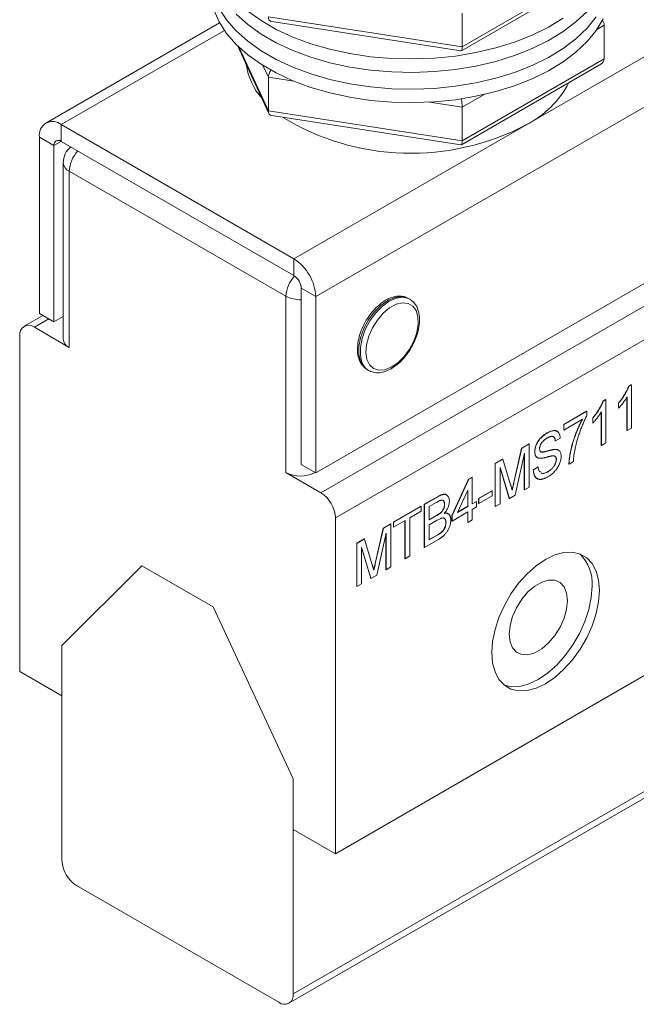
# Model space of a CAD drawing. Header units: millimetres. Extents: x 2171 to 2591, y 1134 to 1431.
# Tile 8 of 11: x 2489 to 2519, y 1227 to 1275. Entities that reach past the tile are written whole.
import ezdxf

# ---------------------------------------------------------------- set-up
doc = ezdxf.new("R2010")
doc.units = ezdxf.units.MM
doc.layers.add('main', color=5, linetype='Continuous', lineweight=50)

msp = doc.modelspace()

# ---------------------------------------------------------------- linework, layer by layer
at = {"layer": 'main', "lineweight": 20}
for p, q in [((2502.358, 1263.659), (2540.896, 1285.906)), ((2503.419, 1261.822), (2541.956, 1284.069)), ((2510.497, 1273.782), (2517.276, 1277.696)), ((2510.54, 1273.976), (2517.44, 1277.959)), ((2510.54, 1273.976), (2510.54, 1275.609)), ((2498.744, 1275.143), (2490.295, 1270.265)), ((2501.116, 1275.434), (2510.54, 1273.976)), ((2501.283, 1275.201), (2510.479, 1273.778)), ((2503.419, 1253.248), (2541.956, 1275.496)), ((2517.406, 1275.165), (2517.356, 1275.272)), ((2491.045, 1270.191), (2498.979, 1274.771)), ((2517.44, 1275.019), (2517.079, 1274.811)), ((2517.44, 1273.386), (2517.44, 1275.019)), ((2542.204, 1274.536), (2503.666, 1252.289)), ((2499.61, 1274.033), (2501.141, 1270.735)), ((2499.671, 1273.974), (2501.116, 1270.861)), ((2542.911, 1273.311), (2504.374, 1251.064)), ((2510.54, 1269.403), (2517.44, 1273.386)), ((2501.116, 1272.494), (2500.849, 1273.069)), ((2510.497, 1269.209), (2517.276, 1273.123)), ((2501.116, 1270.861), (2501.116, 1272.494)), ((2502.355, 1272.303), (2501.116, 1272.494)), ((2510.54, 1271.037), (2508.948, 1271.283)), ((2511.609, 1271.653), (2510.54, 1271.037)), ((2501.116, 1270.861), (2510.54, 1269.403)), ((2510.54, 1269.403), (2510.54, 1271.037)), ((2501.283, 1270.628), (2510.479, 1269.206)), ((2491.045, 1270.191), (2491.045, 1269.374)), ((2491.045, 1270.191), (2502.358, 1263.659)), ((2490.691, 1269.17), (2489.984, 1269.578)), ((2489.984, 1261.004), (2489.984, 1269.578)), ((2490.691, 1269.17), (2491.045, 1269.374)), ((2491.045, 1269.374), (2502.358, 1262.843)), ((2490.691, 1260.596), (2490.691, 1269.17)), ((2491.141, 1268.333), (2491.141, 1259.759)), ((2501.969, 1261.842), (2491.433, 1267.925)), ((2491.433, 1267.925), (2491.433, 1259.351)), ((2502.358, 1262.843), (2502.358, 1263.659)), ((2503.419, 1261.822), (2502.712, 1262.23)), ((2502.712, 1262.23), (2502.712, 1253.657)), ((2501.969, 1253.269), (2501.969, 1261.842)), ((2503.419, 1261.822), (2503.419, 1253.248)), ((2507.99, 1261.696), (2507.919, 1261.737)), ((2507.99, 1261.696), (2508.038, 1261.666)), ((2490.151, 1260.908), (2489.236, 1260.38)), ((2490.444, 1260.739), (2489.736, 1260.331)), ((2490.691, 1260.596), (2489.984, 1261.004)), ((2490.691, 1260.596), (2491.141, 1260.856)), ((2491.433, 1259.351), (2489.736, 1260.331)), ((2489.029, 1259.922), (2489.029, 1243.592)), ((2505.919, 1258.273), (2505.99, 1258.232)), ((2506.032, 1258.21), (2505.99, 1258.232)), ((2518.624, 1257.456), (2518.759, 1257.534)), ((2518.631, 1257.452), (2518.624, 1257.456)), ((2518.631, 1257.452), (2518.766, 1257.529)), ((2518.766, 1257.529), (2518.759, 1257.534)), ((2518.766, 1257.529), (2518.766, 1255.432)), ((2542.911, 1256.981), (2504.374, 1234.733)), ((2518.549, 1255.315), (2518.549, 1256.935)), ((2518.557, 1255.311), (2518.557, 1256.946)), ((2517.376, 1256.735), (2517.511, 1256.813)), ((2517.383, 1256.731), (2517.376, 1256.735)), ((2517.383, 1256.731), (2517.518, 1256.809)), ((2517.518, 1256.809), (2517.511, 1256.813)), ((2517.518, 1256.809), (2517.518, 1254.712)), ((2518.13, 1256.398), (2518.13, 1256.646)), ((2518.137, 1256.642), (2518.13, 1256.646)), ((2518.137, 1256.394), (2518.137, 1256.642)), ((2515.471, 1255.609), (2516.589, 1256.254)), ((2515.479, 1255.605), (2516.596, 1256.25)), ((2516.596, 1256.25), (2516.589, 1256.254)), ((2516.596, 1256.25), (2516.596, 1256.032)), ((2517.301, 1254.595), (2517.301, 1256.215)), ((2517.309, 1254.591), (2517.309, 1256.225)), ((2518.137, 1256.394), (2518.13, 1256.398)), ((2515.471, 1255.34), (2515.471, 1255.609)), ((2515.479, 1255.605), (2515.471, 1255.609)), ((2516.387, 1255.86), (2515.479, 1255.336)), ((2515.479, 1255.336), (2515.479, 1255.605)), ((2516.882, 1255.678), (2516.882, 1255.926)), ((2516.889, 1255.922), (2516.882, 1255.926)), ((2516.889, 1255.674), (2516.882, 1255.678)), ((2516.889, 1255.674), (2516.889, 1255.922)), ((2514.664, 1255.188), (2514.657, 1255.192)), ((2515.479, 1255.336), (2515.471, 1255.34)), ((2518.557, 1255.311), (2518.549, 1255.315)), ((2518.766, 1255.432), (2518.557, 1255.311)), ((2513.426, 1254.455), (2513.79, 1254.665)), ((2513.433, 1254.451), (2513.797, 1254.661)), ((2513.797, 1254.661), (2513.79, 1254.665)), ((2513.797, 1254.661), (2513.797, 1252.564)), ((2515.069, 1254.804), (2515.062, 1254.808)), ((2515.302, 1254.938), (2515.069, 1254.804)), ((2517.309, 1254.591), (2517.301, 1254.595)), ((2517.518, 1254.712), (2517.309, 1254.591)), ((2513.048, 1252.79), (2513.426, 1254.455)), ((2513.055, 1252.786), (2513.433, 1254.451)), ((2513.565, 1254.204), (2513.109, 1252.166)), ((2513.433, 1254.451), (2513.426, 1254.455)), ((2513.558, 1252.434), (2513.558, 1254.172)), ((2513.565, 1252.43), (2513.565, 1254.204)), ((2514.068, 1254.27), (2514.061, 1254.274)), ((2515.053, 1254.391), (2515.046, 1254.395)), ((2503.419, 1253.248), (2502.712, 1253.657)), ((2512.137, 1253.711), (2512.505, 1253.923)), ((2512.137, 1251.614), (2512.137, 1253.711)), ((2512.144, 1253.707), (2512.137, 1253.711)), ((2512.144, 1253.707), (2512.512, 1253.919)), ((2512.144, 1251.61), (2512.144, 1253.707)), ((2512.512, 1253.919), (2512.505, 1253.923)), ((2512.512, 1253.919), (2512.894, 1252.668)), ((2513.991, 1253.41), (2514.223, 1253.544)), ((2514.231, 1253.54), (2514.223, 1253.544)), ((2515.115, 1253.906), (2515.108, 1253.91)), ((2515.735, 1253.682), (2515.728, 1253.686)), ((2515.944, 1253.803), (2515.735, 1253.682)), ((2503.666, 1252.289), (2501.969, 1253.269)), ((2503.384, 1253.269), (2503.384, 1253.269)), ((2503.384, 1253.269), (2503.384, 1253.269)), ((2512.83, 1252.006), (2512.377, 1253.519)), ((2512.377, 1253.519), (2512.377, 1251.744)), ((2512.823, 1252.01), (2512.377, 1253.499)), ((2513.998, 1253.406), (2513.991, 1253.41)), ((2513.998, 1253.406), (2514.231, 1253.54)), ((2514.711, 1253.307), (2514.704, 1253.311)), ((2510.037, 1251.181), (2510.852, 1252.942)), ((2510.044, 1251.177), (2510.859, 1252.938)), ((2510.852, 1252.942), (2511.015, 1253.036)), ((2510.859, 1252.938), (2510.852, 1252.942)), ((2510.859, 1252.938), (2511.022, 1253.032)), ((2511.022, 1253.032), (2511.015, 1253.036)), ((2511.022, 1253.032), (2511.022, 1251.742)), ((2513.055, 1252.786), (2513.048, 1252.79)), ((2510.813, 1252.418), (2510.309, 1251.33)), ((2510.806, 1251.625), (2510.806, 1252.403)), ((2510.813, 1251.621), (2510.813, 1252.418)), ((2511.332, 1252.009), (2511.984, 1252.385)), ((2511.339, 1252.005), (2511.991, 1252.381)), ((2511.991, 1252.139), (2511.339, 1251.763)), ((2511.991, 1252.381), (2511.984, 1252.385)), ((2511.991, 1252.381), (2511.991, 1252.139)), ((2513.109, 1252.166), (2512.83, 1252.006)), ((2513.565, 1252.43), (2513.558, 1252.434)), ((2513.797, 1252.564), (2513.565, 1252.43)), ((2507.192, 1250.856), (2508.542, 1251.636)), ((2507.199, 1250.852), (2508.549, 1251.632)), ((2508.549, 1251.632), (2508.542, 1251.636)), ((2508.549, 1251.632), (2508.549, 1251.39)), ((2508.696, 1251.724), (2509.339, 1252.095)), ((2508.696, 1249.627), (2508.696, 1251.724)), ((2508.703, 1251.72), (2508.696, 1251.724)), ((2508.703, 1251.72), (2509.346, 1252.091)), ((2508.703, 1249.623), (2508.703, 1251.72)), ((2509.271, 1251.806), (2508.936, 1251.613)), ((2509.346, 1252.091), (2509.339, 1252.095)), ((2509.681, 1251.715), (2509.674, 1251.719)), ((2511.022, 1251.75), (2511.225, 1251.867)), ((2511.022, 1251.742), (2511.232, 1251.862)), ((2511.232, 1251.862), (2511.225, 1251.867)), ((2511.232, 1251.862), (2511.232, 1251.594)), ((2511.332, 1251.767), (2511.332, 1252.009)), ((2511.339, 1252.005), (2511.332, 1252.009)), ((2511.339, 1251.763), (2511.332, 1251.767)), ((2511.339, 1251.763), (2511.339, 1252.005)), ((2512.377, 1251.744), (2512.144, 1251.61)), ((2512.83, 1252.006), (2512.823, 1252.01)), ((2508.549, 1251.39), (2507.991, 1251.067)), ((2508.936, 1251.613), (2508.936, 1250.967)), ((2508.936, 1250.976), (2509.292, 1251.181)), ((2508.936, 1250.967), (2509.299, 1251.177)), ((2509.299, 1251.177), (2509.292, 1251.181)), ((2509.51, 1251.324), (2509.503, 1251.328)), ((2510.037, 1250.912), (2510.037, 1251.181)), ((2510.044, 1251.177), (2510.037, 1251.181)), ((2510.813, 1251.352), (2510.044, 1250.908)), ((2510.044, 1250.908), (2510.044, 1251.177)), ((2510.309, 1251.33), (2510.813, 1251.621)), ((2510.314, 1251.341), (2510.806, 1251.625)), ((2510.813, 1251.621), (2510.806, 1251.625)), ((2510.806, 1250.845), (2510.806, 1251.348)), ((2510.813, 1250.841), (2510.813, 1251.352)), ((2511.232, 1251.594), (2511.022, 1251.473)), ((2511.022, 1251.473), (2511.022, 1250.962)), ((2512.144, 1251.61), (2512.137, 1251.614)), ((2504.374, 1234.733), (2504.374, 1251.064)), ((2506.697, 1250.57), (2507.062, 1250.781)), ((2506.704, 1250.566), (2507.069, 1250.777)), ((2507.069, 1250.777), (2507.062, 1250.781)), ((2507.069, 1250.777), (2507.069, 1248.68)), ((2507.192, 1250.614), (2507.192, 1250.856)), ((2507.199, 1250.852), (2507.192, 1250.856)), ((2507.758, 1250.933), (2507.199, 1250.61)), ((2507.199, 1250.61), (2507.199, 1250.852)), ((2507.751, 1249.081), (2507.751, 1250.928)), ((2507.758, 1249.077), (2507.758, 1250.933)), ((2507.991, 1251.067), (2507.991, 1249.212)), ((2509.324, 1250.95), (2508.936, 1250.725)), ((2508.936, 1250.725), (2508.936, 1249.999)), ((2509.751, 1250.833), (2509.744, 1250.837)), ((2510.044, 1250.908), (2510.037, 1250.912)), ((2510.813, 1250.841), (2510.806, 1250.845)), ((2511.022, 1250.962), (2510.813, 1250.841)), ((2506.319, 1248.906), (2506.697, 1250.57)), ((2506.326, 1248.902), (2506.704, 1250.566)), ((2506.836, 1250.32), (2506.38, 1248.282)), ((2506.704, 1250.566), (2506.697, 1250.57)), ((2506.829, 1248.549), (2506.829, 1250.288)), ((2506.836, 1248.545), (2506.836, 1250.32)), ((2507.199, 1250.61), (2507.192, 1250.614)), ((2508.936, 1250.008), (2509.347, 1250.245)), ((2508.936, 1249.999), (2509.354, 1250.241)), ((2509.354, 1250.241), (2509.347, 1250.245)), ((2509.505, 1250.338), (2509.498, 1250.342)), ((2505.409, 1249.826), (2505.776, 1250.039)), ((2505.409, 1247.729), (2505.409, 1249.826)), ((2505.416, 1249.822), (2505.409, 1249.826)), ((2505.416, 1249.822), (2505.783, 1250.035)), ((2505.416, 1247.725), (2505.416, 1249.822)), ((2505.783, 1250.035), (2505.776, 1250.039)), ((2505.783, 1250.035), (2506.165, 1248.783)), ((2509.35, 1249.996), (2508.703, 1249.623)), ((2506.101, 1248.121), (2505.648, 1249.634)), ((2505.648, 1249.634), (2505.648, 1247.86)), ((2506.094, 1248.125), (2505.648, 1249.615)), ((2508.703, 1249.623), (2508.696, 1249.627)), ((2502.116, 1227.457), (2539.092, 1248.804)), ((2539.092, 1249.142), (2502.323, 1227.915)), ((2506.326, 1248.902), (2506.319, 1248.906)), ((2507.758, 1249.077), (2507.751, 1249.081)), ((2507.991, 1249.212), (2507.758, 1249.077)), ((2494.969, 1248.736), (2491.08, 1244.857)), ((2498.434, 1246.736), (2494.969, 1248.736)), ((2506.38, 1248.282), (2506.101, 1248.121)), ((2506.836, 1248.545), (2506.829, 1248.549)), ((2507.069, 1248.68), (2506.836, 1248.545)), ((2505.648, 1247.86), (2505.416, 1247.725)), ((2506.101, 1248.121), (2506.094, 1248.125)), ((2505.416, 1247.725), (2505.409, 1247.729)), ((2502.323, 1238.367), (2498.434, 1246.736)), ((2491.08, 1244.857), (2491.08, 1234.406)), ((2491.08, 1242.408), (2491.08, 1244.857)), ((2489.029, 1243.592), (2491.08, 1242.408)), ((2502.323, 1227.915), (2502.323, 1238.367)), ((2502.323, 1238.367), (2502.323, 1235.917)), ((2502.323, 1235.917), (2504.374, 1234.733)), ((2491.787, 1233.181), (2501.616, 1227.507))]:
    msp.add_line(p, q, dxfattribs=at)
at = {"layer": 'main', "lineweight": 20, "flags": 128}
for points in [[(2498.46, 1275.767), (2498.72, 1275.187), (2499.085, 1274.626), (2499.552, 1274.091), (2500.115, 1273.587), (2500.767, 1273.121), (2501.501, 1272.698), (2502.309, 1272.322), (2503.182, 1271.997), (2504.109, 1271.728), (2505.081, 1271.518), (2506.086, 1271.368), (2507.112, 1271.281), (2508.15, 1271.258), (2509.185, 1271.298), (2510.207, 1271.401), (2511.205, 1271.567), (2512.166, 1271.793), (2513.08, 1272.076), (2513.937, 1272.414), (2514.727, 1272.803), (2515.44, 1273.238), (2516.07, 1273.714), (2516.608, 1274.226), (2517.049, 1274.769), (2517.388, 1275.335)], [(2498.72, 1275.84), (2499.085, 1275.279), (2499.552, 1274.744), (2500.115, 1274.24), (2500.767, 1273.774), (2501.501, 1273.351), (2502.309, 1272.975), (2503.182, 1272.651), (2504.109, 1272.382), (2505.081, 1272.171), (2506.086, 1272.022), (2507.112, 1271.934), (2508.15, 1271.911), (2509.185, 1271.951), (2510.207, 1272.054), (2511.205, 1272.22), (2512.166, 1272.446), (2513.08, 1272.729), (2513.937, 1273.067), (2514.727, 1273.456), (2515.44, 1273.891), (2516.07, 1274.367), (2516.608, 1274.88), (2517.049, 1275.422)], [(2499.552, 1275.56), (2500.115, 1275.057), (2500.767, 1274.591), (2501.501, 1274.167), (2502.309, 1273.791), (2503.182, 1273.467), (2504.109, 1273.198), (2505.081, 1272.988), (2506.086, 1272.838), (2507.112, 1272.751), (2508.15, 1272.727), (2509.185, 1272.768), (2510.207, 1272.871), (2511.205, 1273.037), (2512.166, 1273.262), (2513.08, 1273.546), (2513.937, 1273.884), (2514.727, 1274.273), (2515.44, 1274.708), (2516.07, 1275.184), (2516.608, 1275.696)], [(2500.115, 1275.71), (2500.767, 1275.244), (2501.501, 1274.821), (2502.309, 1274.445), (2503.182, 1274.12), (2504.109, 1273.851), (2505.081, 1273.641), (2506.086, 1273.491), (2507.112, 1273.404), (2508.15, 1273.381), (2509.185, 1273.421), (2510.207, 1273.524), (2511.205, 1273.69), (2512.166, 1273.916), (2513.08, 1274.199), (2513.937, 1274.537), (2514.727, 1274.926), (2515.44, 1275.361)], [(2507.919, 1261.737), (2507.859, 1261.768), (2507.579, 1261.83), (2507.261, 1261.787), (2506.922, 1261.64), (2506.584, 1261.398), (2506.265, 1261.075), (2505.984, 1260.69), (2505.757, 1260.265), (2505.598, 1259.825), (2505.516, 1259.395), (2505.515, 1259.001), (2505.596, 1258.666), (2505.753, 1258.408), (2505.919, 1258.273)], [(2505.99, 1258.232), (2505.824, 1258.367), (2505.666, 1258.625), (2505.586, 1258.961), (2505.586, 1259.355), (2505.669, 1259.784), (2505.828, 1260.224), (2506.055, 1260.649), (2506.336, 1261.034), (2506.655, 1261.357), (2506.993, 1261.599), (2507.331, 1261.746), (2507.65, 1261.79), (2507.93, 1261.727), (2507.99, 1261.696)], [(2507.973, 1259.266), (2508.184, 1259.664), (2508.329, 1260.076), (2508.398, 1260.476), (2508.388, 1260.838), (2508.299, 1261.141), (2508.137, 1261.364), (2507.911, 1261.494), (2507.637, 1261.523), (2507.33, 1261.449), (2507.011, 1261.277), (2506.7, 1261.016), (2506.416, 1260.685), (2506.176, 1260.303), (2505.997, 1259.895), (2505.889, 1259.486), (2505.859, 1259.102), (2505.909, 1258.767), (2506.036, 1258.502), (2506.231, 1258.324), (2506.483, 1258.243), (2506.776, 1258.266), (2507.091, 1258.39), (2507.409, 1258.609), (2507.709, 1258.907), (2507.973, 1259.266)], [(2517.207, 1247.532), (2517.168, 1248.033), (2517.05, 1248.474), (2516.857, 1248.84), (2516.595, 1249.12), (2516.273, 1249.306), (2515.899, 1249.393), (2515.486, 1249.377), (2515.046, 1249.259), (2514.591, 1249.042), (2514.137, 1248.734), (2513.696, 1248.344), (2513.283, 1247.882), (2512.909, 1247.365), (2512.587, 1246.806), (2512.325, 1246.224), (2512.133, 1245.635), (2512.015, 1245.058), (2511.975, 1244.511), (2512.015, 1244.009), (2512.133, 1243.569), (2512.325, 1243.203), (2512.587, 1242.922), (2512.909, 1242.736), (2513.283, 1242.65), (2513.696, 1242.666), (2514.137, 1242.784), (2514.591, 1243), (2515.046, 1243.308), (2515.486, 1243.699), (2515.899, 1244.16), (2516.273, 1244.678), (2516.595, 1245.236), (2516.857, 1245.819), (2517.05, 1246.407), (2517.168, 1246.984), (2517.207, 1247.532)], [(2515.652, 1247.042), (2515.611, 1246.627), (2515.49, 1246.189), (2515.296, 1245.753), (2515.041, 1245.345), (2514.739, 1244.988), (2514.408, 1244.703), (2514.067, 1244.506), (2513.736, 1244.409), (2513.434, 1244.418), (2513.179, 1244.531), (2512.985, 1244.743), (2512.865, 1245.042), (2512.823, 1245.409), (2512.865, 1245.823), (2512.985, 1246.261), (2513.179, 1246.697), (2513.434, 1247.106), (2513.736, 1247.463), (2514.067, 1247.748), (2514.408, 1247.945), (2514.739, 1248.042), (2515.041, 1248.033), (2515.296, 1247.919), (2515.49, 1247.707), (2515.611, 1247.409), (2515.652, 1247.042)], [(2512.573, 1242.934), (2512.929, 1242.854), (2513.343, 1242.87), (2513.783, 1242.988), (2514.238, 1243.204), (2514.692, 1243.512), (2515.132, 1243.903), (2515.546, 1244.364), (2515.919, 1244.882), (2516.242, 1245.44), (2516.503, 1246.023), (2516.696, 1246.611), (2516.814, 1247.188), (2516.854, 1247.736)]]:
    msp.add_lwpolyline(points, dxfattribs=at)
at = {"layer": 'main', "lineweight": 20}
for centre, radius, start, end in [((2503.215, 1273.578), 3.211, 188.3302, 221.4667), ((2511.482, 1274.454), 4.793, 297.1827, 332.3346), ((2490.63, 1269.683), 0.655, 50.7966, 189.2141), ((2508.05, 1280.798), 12.005, 238.6245, 297.9223), ((2490.907, 1269.205), 0.218, 50.7968, 189.2142), ((2492.141, 1268.333), 1, 129.2891, 180), ((2492.978, 1267.852), 1.546, 136.8637, 177.3026), ((2491.641, 1268.383), 0.503, 185.6948, 245.6253), ((2501.116, 1261.717), 2.305, 2.6054, 57.3946), ((2503.514, 1261.77), 1.546, 136.9, 177.3028), ((2501.944, 1262.195), 0.768, 2.6055, 57.3945), ((2502.66, 1263.163), 1.49, 242.3943, 271.9999), ((2489.46, 1259.992), 0.437, 50.7969, 189.214), ((2491.641, 1259.809), 0.503, 185.6948, 245.6253), ((2502.676, 1254.633), 1.537, 242.6097, 297.3903), ((2502.838, 1250.994), 1.537, 2.6055, 57.3944), ((2514.872, 1247.886), 1.987, 355.6519, 45.8825), ((2492.615, 1234.475), 1.537, 182.6055, 237.3945), ((2501.892, 1227.845), 0.437, 230.7967, 9.2139)]:
    msp.add_arc(centre, radius, start, end, dxfattribs=at)
for centre, major_axis, ratio, start_param, end_param in [((2501.524, 1275.67), (0.326, 0.434), 0.565784, 2.496647, 3.435606), ((2516.882, 1275.106), (0.545, -0.172), 0.697943, 0.217274, 0.798139), ((2510.391, 1274.298), (-0.097, 0.519), 0.218403, 3.064853, 4.003812), ((2516.882, 1273.473), (0.545, -0.172), 0.697943, 5.71498, 6.500459), ((2501.524, 1272.73), (0.326, 0.434), 0.565784, 1.729913, 2.496647), ((2510.391, 1271.358), (-0.097, 0.519), 0.218403, 4.003812, 4.832294), ((2501.524, 1271.097), (0.326, 0.434), 0.565784, 2.496647, 3.435606), ((2510.391, 1269.725), (-0.097, 0.519), 0.218403, 3.064853, 4.003812)]:
    msp.add_ellipse(centre, major_axis=major_axis, ratio=ratio, start_param=start_param, end_param=end_param, dxfattribs=at)
for points, knots in [([(2507.917, 1261.726), (2507.896, 1261.742), (2507.8, 1261.814), (2507.581, 1261.855), (2507.283, 1261.843), (2506.967, 1261.738), (2506.647, 1261.551), (2506.336, 1261.285), (2506.052, 1260.956), (2505.81, 1260.581), (2505.62, 1260.179), (2505.494, 1259.768), (2505.436, 1259.366), (2505.454, 1258.991), (2505.549, 1258.675), (2505.706, 1258.42), (2505.857, 1258.32), (2505.932, 1258.271)], [0, 0, 0, 0, 0.018465, 0.084892, 0.151313, 0.220205, 0.291574, 0.363878, 0.436061, 0.508083, 0.580118, 0.652344, 0.724981, 0.79824, 0.87196, 0.93683, 1, 1, 1, 1]), ([(2508.001, 1259.241), (2508.041, 1259.308), (2508.157, 1259.502), (2508.308, 1259.844), (2508.427, 1260.254), (2508.474, 1260.654), (2508.447, 1261.025), (2508.341, 1261.331), (2508.201, 1261.548), (2508.082, 1261.622), (2508.04, 1261.649)], [0, 0, 0, 0, 0.075763, 0.21923, 0.363326, 0.508305, 0.654554, 0.801477, 0.930113, 1, 1, 1, 1]), ([(2506.042, 1258.208), (2506.124, 1258.176), (2506.293, 1258.11), (2506.588, 1258.122), (2506.9, 1258.212), (2507.221, 1258.39), (2507.534, 1258.647), (2507.799, 1258.939), (2507.941, 1259.152), (2508.001, 1259.241)], [0, 0, 0, 0, 0.133156, 0.275613, 0.422918, 0.575849, 0.731252, 0.8865, 1, 1, 1, 1]), ([(2518.13, 1256.646), (2518.159, 1256.68), (2518.215, 1256.747), (2518.295, 1256.852), (2518.37, 1256.959), (2518.437, 1257.066), (2518.498, 1257.172), (2518.55, 1257.273), (2518.592, 1257.366), (2518.614, 1257.427), (2518.624, 1257.456)], [0, 0, 0, 0, 0.142077, 0.280495, 0.415825, 0.54971, 0.677252, 0.794294, 0.90162, 1, 1, 1, 1]), ([(2518.137, 1256.642), (2518.166, 1256.676), (2518.223, 1256.743), (2518.302, 1256.848), (2518.377, 1256.955), (2518.445, 1257.062), (2518.505, 1257.168), (2518.557, 1257.268), (2518.6, 1257.362), (2518.621, 1257.423), (2518.631, 1257.452)], [0, 0, 0, 0, 0.142077, 0.280495, 0.415825, 0.54971, 0.677252, 0.794294, 0.90162, 1, 1, 1, 1]), ([(2518.557, 1256.946), (2518.543, 1256.923), (2518.515, 1256.876), (2518.468, 1256.805), (2518.416, 1256.73), (2518.358, 1256.654), (2518.3, 1256.58), (2518.243, 1256.511), (2518.19, 1256.449), (2518.154, 1256.412), (2518.137, 1256.394)], [0, 0, 0, 0, 0.11167, 0.232094, 0.362743, 0.502558, 0.641525, 0.771098, 0.890162, 1, 1, 1, 1]), ([(2516.882, 1255.926), (2516.911, 1255.96), (2516.967, 1256.027), (2517.047, 1256.131), (2517.122, 1256.238), (2517.189, 1256.346), (2517.25, 1256.452), (2517.302, 1256.552), (2517.344, 1256.646), (2517.366, 1256.706), (2517.376, 1256.735)], [0, 0, 0, 0, 0.142077, 0.280495, 0.415825, 0.54971, 0.677252, 0.794294, 0.90162, 1, 1, 1, 1]), ([(2516.889, 1255.922), (2516.918, 1255.956), (2516.975, 1256.022), (2517.054, 1256.127), (2517.129, 1256.234), (2517.197, 1256.342), (2517.257, 1256.448), (2517.309, 1256.548), (2517.352, 1256.642), (2517.373, 1256.702), (2517.383, 1256.731)], [0, 0, 0, 0, 0.142077, 0.280495, 0.415825, 0.54971, 0.677252, 0.794294, 0.90162, 1, 1, 1, 1]), ([(2516.596, 1256.032), (2516.582, 1256.006), (2516.554, 1255.952), (2516.514, 1255.868), (2516.473, 1255.78), (2516.433, 1255.688), (2516.392, 1255.592), (2516.352, 1255.492), (2516.312, 1255.388), (2516.258, 1255.244), (2516.195, 1255.062), (2516.129, 1254.845), (2516.071, 1254.631), (2516.04, 1254.49), (2516.025, 1254.42)], [0, 0, 0, 0, 0.050273, 0.102792, 0.157615, 0.214634, 0.274064, 0.335948, 0.400322, 0.467079, 0.602073, 0.735748, 0.868203, 1, 1, 1, 1]), ([(2517.309, 1256.225), (2517.295, 1256.202), (2517.267, 1256.155), (2517.22, 1256.084), (2517.168, 1256.009), (2517.11, 1255.933), (2517.052, 1255.859), (2516.995, 1255.791), (2516.942, 1255.729), (2516.906, 1255.692), (2516.889, 1255.674)], [0, 0, 0, 0, 0.11167, 0.232094, 0.362743, 0.502558, 0.641525, 0.771098, 0.890162, 1, 1, 1, 1]), ([(2515.728, 1253.686), (2515.728, 1253.708), (2515.729, 1253.751), (2515.734, 1253.82), (2515.741, 1253.893), (2515.751, 1253.971), (2515.763, 1254.053), (2515.777, 1254.141), (2515.795, 1254.232), (2515.82, 1254.361), (2515.858, 1254.525), (2515.913, 1254.726), (2515.977, 1254.928), (2516.038, 1255.098), (2516.089, 1255.233), (2516.129, 1255.331), (2516.169, 1255.427), (2516.21, 1255.52), (2516.251, 1255.61), (2516.293, 1255.697), (2516.335, 1255.782), (2516.365, 1255.837), (2516.379, 1255.864)], [0, 0, 0, 0, 0.031516, 0.06481, 0.099912, 0.136676, 0.175144, 0.215766, 0.258158, 0.302294, 0.392742, 0.4833, 0.574414, 0.666292, 0.71201, 0.756373, 0.799815, 0.841961, 0.882843, 0.922918, 0.961966, 1, 1, 1, 1]), ([(2515.735, 1253.682), (2515.735, 1253.703), (2515.736, 1253.747), (2515.741, 1253.816), (2515.748, 1253.889), (2515.758, 1253.967), (2515.77, 1254.049), (2515.784, 1254.137), (2515.802, 1254.228), (2515.827, 1254.357), (2515.865, 1254.521), (2515.92, 1254.722), (2515.984, 1254.924), (2516.045, 1255.094), (2516.096, 1255.228), (2516.136, 1255.327), (2516.176, 1255.423), (2516.217, 1255.516), (2516.258, 1255.606), (2516.3, 1255.693), (2516.342, 1255.778), (2516.372, 1255.833), (2516.387, 1255.86)], [0, 0, 0, 0, 0.031516, 0.06481, 0.099912, 0.136676, 0.175144, 0.215766, 0.258158, 0.302294, 0.392742, 0.4833, 0.574414, 0.666292, 0.71201, 0.756373, 0.799815, 0.841961, 0.882843, 0.922918, 0.961966, 1, 1, 1, 1]), ([(2514.061, 1254.274), (2514.061, 1254.3), (2514.063, 1254.353), (2514.077, 1254.437), (2514.101, 1254.523), (2514.127, 1254.596), (2514.152, 1254.655), (2514.174, 1254.699), (2514.197, 1254.742), (2514.223, 1254.784), (2514.251, 1254.825), (2514.28, 1254.865), (2514.312, 1254.904), (2514.358, 1254.956), (2514.418, 1255.016), (2514.494, 1255.083), (2514.574, 1255.142), (2514.629, 1255.175), (2514.657, 1255.192)], [0, 0, 0, 0, 0.077422, 0.153729, 0.230199, 0.308439, 0.348154, 0.387991, 0.42728, 0.467465, 0.507631, 0.548505, 0.590553, 0.633684, 0.721927, 0.811535, 0.903872, 1, 1, 1, 1]), ([(2514.068, 1254.27), (2514.069, 1254.296), (2514.07, 1254.349), (2514.084, 1254.433), (2514.108, 1254.519), (2514.134, 1254.592), (2514.159, 1254.651), (2514.181, 1254.695), (2514.204, 1254.738), (2514.23, 1254.78), (2514.258, 1254.821), (2514.287, 1254.861), (2514.319, 1254.9), (2514.365, 1254.952), (2514.425, 1255.012), (2514.501, 1255.079), (2514.582, 1255.138), (2514.636, 1255.171), (2514.664, 1255.188)], [0, 0, 0, 0, 0.077422, 0.153729, 0.230199, 0.308439, 0.348154, 0.387991, 0.42728, 0.467465, 0.507631, 0.548505, 0.590553, 0.633684, 0.721927, 0.811535, 0.903872, 1, 1, 1, 1]), ([(2514.657, 1255.192), (2514.743, 1255.234), (2514.914, 1255.316), (2515.104, 1255.332), (2515.157, 1255.263), (2515.165, 1255.252)], [0, 0, 0, 0, 0.461848, 0.921182, 1, 1, 1, 1]), ([(2514.664, 1255.188), (2514.695, 1255.205), (2514.754, 1255.238), (2514.841, 1255.274), (2514.921, 1255.297), (2514.985, 1255.306), (2515.031, 1255.307), (2515.065, 1255.305), (2515.096, 1255.298), (2515.124, 1255.288), (2515.151, 1255.276), (2515.176, 1255.259), (2515.198, 1255.239), (2515.225, 1255.209), (2515.254, 1255.163), (2515.28, 1255.098), (2515.296, 1255.023), (2515.3, 1254.967), (2515.302, 1254.938)], [0, 0, 0, 0, 0.098228, 0.191025, 0.279808, 0.365085, 0.406709, 0.447333, 0.486864, 0.526213, 0.565087, 0.603673, 0.642475, 0.681466, 0.759511, 0.837632, 0.917464, 1, 1, 1, 1]), ([(2515.069, 1254.804), (2515.067, 1254.818), (2515.064, 1254.845), (2515.056, 1254.883), (2515.046, 1254.917), (2515.033, 1254.946), (2515.018, 1254.971), (2515, 1254.992), (2514.979, 1255.008), (2514.957, 1255.021), (2514.931, 1255.028), (2514.903, 1255.031), (2514.871, 1255.029), (2514.837, 1255.023), (2514.8, 1255.012), (2514.761, 1254.997), (2514.718, 1254.976), (2514.689, 1254.96), (2514.674, 1254.952)], [0, 0, 0, 0, 0.068321, 0.133685, 0.195705, 0.255003, 0.312137, 0.367733, 0.422949, 0.477506, 0.533025, 0.589742, 0.649453, 0.711644, 0.777437, 0.847295, 0.920918, 1, 1, 1, 1]), ([(2515.062, 1254.808), (2515.054, 1254.866), (2515.039, 1254.973), (2514.963, 1255.006), (2514.93, 1255.021)], [0, 0, 0, 0, 0.5495952, 1, 1, 1, 1]), ([(2514.674, 1254.952), (2514.658, 1254.943), (2514.628, 1254.925), (2514.584, 1254.895), (2514.543, 1254.864), (2514.506, 1254.833), (2514.472, 1254.8), (2514.441, 1254.767), (2514.414, 1254.732), (2514.389, 1254.697), (2514.369, 1254.661), (2514.35, 1254.626), (2514.335, 1254.591), (2514.322, 1254.556), (2514.312, 1254.522), (2514.305, 1254.489), (2514.301, 1254.455), (2514.301, 1254.434), (2514.3, 1254.423)], [0, 0, 0, 0, 0.090412, 0.175543, 0.254225, 0.327646, 0.396334, 0.460647, 0.521932, 0.580374, 0.636362, 0.690551, 0.742443, 0.793554, 0.844819, 0.895641, 0.946675, 1, 1, 1, 1]), ([(2514.211, 1253.986), (2514.206, 1253.987), (2514.164, 1253.996), (2514.087, 1254.072), (2514.071, 1254.197), (2514.061, 1254.274)], [0, 0, 0, 0, 0.046791, 0.418869, 1, 1, 1, 1]), ([(2514.316, 1253.96), (2514.296, 1253.962), (2514.258, 1253.965), (2514.207, 1253.982), (2514.163, 1254.008), (2514.128, 1254.044), (2514.101, 1254.088), (2514.081, 1254.141), (2514.07, 1254.202), (2514.068, 1254.247), (2514.068, 1254.27)], [0, 0, 0, 0, 0.14092, 0.272031, 0.39748, 0.518629, 0.637481, 0.756264, 0.875776, 1, 1, 1, 1]), ([(2514.3, 1254.423), (2514.301, 1254.406), (2514.302, 1254.372), (2514.315, 1254.329), (2514.334, 1254.295), (2514.354, 1254.281), (2514.364, 1254.275)], [0, 0, 0, 0, 0.264086, 0.511995, 0.754703, 1, 1, 1, 1]), ([(2514.926, 1254.079), (2514.919, 1254.079), (2514.905, 1254.078), (2514.882, 1254.073), (2514.853, 1254.068), (2514.819, 1254.061), (2514.781, 1254.051), (2514.737, 1254.04), (2514.689, 1254.028), (2514.637, 1254.014), (2514.584, 1254.001), (2514.534, 1253.988), (2514.488, 1253.979), (2514.446, 1253.971), (2514.408, 1253.965), (2514.374, 1253.961), (2514.344, 1253.959), (2514.325, 1253.96), (2514.316, 1253.96)], [0, 0, 0, 0, 0.031744, 0.070772, 0.118029, 0.17263, 0.235144, 0.305743, 0.383885, 0.470119, 0.557048, 0.638377, 0.713206, 0.782478, 0.845349, 0.90274, 0.954179, 1, 1, 1, 1]), ([(2514.357, 1254.279), (2514.363, 1254.276), (2514.376, 1254.27), (2514.401, 1254.266), (2514.433, 1254.266), (2514.47, 1254.269), (2514.514, 1254.276), (2514.564, 1254.286), (2514.62, 1254.3), (2514.68, 1254.317), (2514.741, 1254.334), (2514.8, 1254.349), (2514.853, 1254.363), (2514.901, 1254.374), (2514.944, 1254.383), (2514.983, 1254.389), (2515.016, 1254.393), (2515.037, 1254.395), (2515.046, 1254.395)], [0, 0, 0, 0, 0.033017, 0.073106, 0.120919, 0.175901, 0.239162, 0.310535, 0.389945, 0.477463, 0.56594, 0.647942, 0.723, 0.791742, 0.853253, 0.908988, 0.957885, 1, 1, 1, 1]), ([(2514.364, 1254.275), (2514.37, 1254.272), (2514.383, 1254.266), (2514.408, 1254.262), (2514.44, 1254.262), (2514.477, 1254.265), (2514.521, 1254.272), (2514.571, 1254.282), (2514.627, 1254.296), (2514.687, 1254.313), (2514.749, 1254.33), (2514.807, 1254.345), (2514.86, 1254.359), (2514.908, 1254.37), (2514.951, 1254.379), (2514.99, 1254.385), (2515.023, 1254.389), (2515.044, 1254.391), (2515.053, 1254.391)], [0, 0, 0, 0, 0.033017, 0.073106, 0.120919, 0.175901, 0.239162, 0.310535, 0.389945, 0.477463, 0.56594, 0.647942, 0.723, 0.791742, 0.853253, 0.908988, 0.957885, 1, 1, 1, 1]), ([(2515.348, 1254.054), (2515.347, 1254.027), (2515.346, 1253.971), (2515.33, 1253.882), (2515.306, 1253.791), (2515.278, 1253.712), (2515.251, 1253.65), (2515.228, 1253.603), (2515.203, 1253.557), (2515.176, 1253.512), (2515.148, 1253.467), (2515.116, 1253.424), (2515.083, 1253.381), (2515.036, 1253.326), (2514.973, 1253.259), (2514.893, 1253.188), (2514.808, 1253.123), (2514.75, 1253.088), (2514.721, 1253.07)], [0, 0, 0, 0, 0.076944, 0.152618, 0.229714, 0.308434, 0.348509, 0.388357, 0.428216, 0.46832, 0.508849, 0.550134, 0.592202, 0.635349, 0.723086, 0.812106, 0.904212, 1, 1, 1, 1]), ([(2515.115, 1253.906), (2515.115, 1253.921), (2515.114, 1253.95), (2515.106, 1253.988), (2515.091, 1254.019), (2515.072, 1254.045), (2515.046, 1254.064), (2515.012, 1254.077), (2514.972, 1254.082), (2514.942, 1254.08), (2514.926, 1254.079)], [0, 0, 0, 0, 0.1189013, 0.2323924, 0.3426948, 0.4545437, 0.5712552, 0.6998818, 0.8418676, 1, 1, 1, 1]), ([(2515.108, 1253.91), (2515.105, 1253.943), (2515.099, 1254.011), (2515.058, 1254.067), (2515.02, 1254.069), (2515.009, 1254.07)], [0, 0, 0, 0, 0.413552, 0.82661, 1, 1, 1, 1]), ([(2515.046, 1254.395), (2515.094, 1254.395), (2515.166, 1254.396), (2515.215, 1254.35), (2515.232, 1254.335)], [0, 0, 0, 0, 0.659509, 1, 1, 1, 1]), ([(2515.053, 1254.391), (2515.065, 1254.391), (2515.089, 1254.391), (2515.123, 1254.388), (2515.155, 1254.382), (2515.184, 1254.373), (2515.211, 1254.361), (2515.235, 1254.346), (2515.257, 1254.329), (2515.283, 1254.302), (2515.309, 1254.262), (2515.332, 1254.203), (2515.346, 1254.133), (2515.347, 1254.081), (2515.348, 1254.054)], [0, 0, 0, 0, 0.072701, 0.143236, 0.210955, 0.27611, 0.339414, 0.400787, 0.460991, 0.520469, 0.637285, 0.754479, 0.874762, 1, 1, 1, 1]), ([(2516.025, 1254.42), (2516.015, 1254.37), (2515.994, 1254.268), (2515.972, 1254.115), (2515.954, 1253.959), (2515.948, 1253.856), (2515.944, 1253.803)], [0, 0, 0, 0, 0.237217, 0.482586, 0.736847, 1, 1, 1, 1]), ([(2514.704, 1253.311), (2514.724, 1253.323), (2514.763, 1253.346), (2514.819, 1253.389), (2514.873, 1253.434), (2514.921, 1253.484), (2514.966, 1253.537), (2515.004, 1253.591), (2515.037, 1253.647), (2515.063, 1253.703), (2515.083, 1253.758), (2515.097, 1253.812), (2515.107, 1253.863), (2515.108, 1253.894), (2515.108, 1253.91)], [0, 0, 0, 0, 0.104683, 0.203382, 0.298084, 0.389194, 0.476818, 0.55898, 0.637419, 0.714128, 0.789, 0.860594, 0.930722, 1, 1, 1, 1]), ([(2514.711, 1253.307), (2514.731, 1253.319), (2514.77, 1253.342), (2514.827, 1253.385), (2514.88, 1253.43), (2514.928, 1253.48), (2514.973, 1253.533), (2515.011, 1253.587), (2515.044, 1253.643), (2515.07, 1253.699), (2515.09, 1253.754), (2515.104, 1253.808), (2515.114, 1253.859), (2515.115, 1253.89), (2515.115, 1253.906)], [0, 0, 0, 0, 0.104683, 0.203382, 0.298084, 0.389194, 0.476818, 0.55898, 0.637419, 0.714128, 0.789, 0.860594, 0.930722, 1, 1, 1, 1]), ([(2514.213, 1252.981), (2514.193, 1252.983), (2514.102, 1252.991), (2514.02, 1253.153), (2514, 1253.324), (2513.991, 1253.41)], [0, 0, 0, 0, 0.125817, 0.562559, 1, 1, 1, 1]), ([(2514.721, 1253.07), (2514.702, 1253.06), (2514.665, 1253.039), (2514.611, 1253.012), (2514.559, 1252.988), (2514.51, 1252.969), (2514.463, 1252.955), (2514.418, 1252.944), (2514.375, 1252.937), (2514.335, 1252.934), (2514.297, 1252.936), (2514.261, 1252.942), (2514.227, 1252.951), (2514.196, 1252.965), (2514.166, 1252.982), (2514.139, 1253.004), (2514.114, 1253.03), (2514.09, 1253.059), (2514.07, 1253.092), (2514.051, 1253.128), (2514.036, 1253.166), (2514.023, 1253.209), (2514.012, 1253.253), (2514.005, 1253.301), (2514, 1253.352), (2513.998, 1253.388), (2513.998, 1253.406)], [0, 0, 0, 0, 0.051307, 0.100731, 0.148023, 0.193672, 0.237505, 0.27992, 0.321061, 0.360914, 0.400006, 0.438385, 0.47671, 0.514942, 0.553088, 0.591607, 0.630466, 0.670318, 0.710441, 0.75043, 0.790754, 0.831488, 0.872346, 0.913968, 0.956583, 1, 1, 1, 1]), ([(2514.231, 1253.54), (2514.237, 1253.462), (2514.247, 1253.348), (2514.317, 1253.304), (2514.34, 1253.29)], [0, 0, 0, 0, 0.6810458, 1, 1, 1, 1]), ([(2514.382, 1253.254), (2514.388, 1253.248), (2514.427, 1253.213), (2514.546, 1253.236), (2514.652, 1253.286), (2514.704, 1253.311)], [0, 0, 0, 0, 0.08396, 0.54168, 1, 1, 1, 1]), ([(2514.389, 1253.25), (2514.395, 1253.244), (2514.434, 1253.209), (2514.554, 1253.232), (2514.659, 1253.282), (2514.711, 1253.307)], [0, 0, 0, 0, 0.08396, 0.54168, 1, 1, 1, 1]), ([(2512.894, 1252.668), (2512.898, 1252.654), (2512.906, 1252.626), (2512.918, 1252.587), (2512.929, 1252.549), (2512.94, 1252.515), (2512.948, 1252.484), (2512.957, 1252.455), (2512.964, 1252.429), (2512.969, 1252.412), (2512.971, 1252.404)], [0, 0, 0, 0, 0.162557, 0.314317, 0.454909, 0.584703, 0.704592, 0.813681, 0.911611, 1, 1, 1, 1]), ([(2512.966, 1252.42), (2512.981, 1252.488), (2513.007, 1252.611), (2513.035, 1252.734), (2513.048, 1252.79)], [0, 0, 0, 0, 0.545987, 1, 1, 1, 1]), ([(2512.971, 1252.404), (2512.973, 1252.416), (2512.979, 1252.44), (2512.986, 1252.478), (2512.996, 1252.52), (2513.006, 1252.566), (2513.017, 1252.615), (2513.029, 1252.669), (2513.041, 1252.726), (2513.05, 1252.766), (2513.055, 1252.786)], [0, 0, 0, 0, 0.089304, 0.189754, 0.299346, 0.419253, 0.549135, 0.689334, 0.839508, 1, 1, 1, 1]), ([(2509.339, 1252.095), (2509.416, 1252.135), (2509.568, 1252.215), (2509.739, 1252.231), (2509.786, 1252.169), (2509.793, 1252.16)], [0, 0, 0, 0, 0.463736, 0.92348, 1, 1, 1, 1]), ([(2509.346, 1252.091), (2509.362, 1252.1), (2509.393, 1252.118), (2509.438, 1252.141), (2509.481, 1252.161), (2509.522, 1252.178), (2509.56, 1252.191), (2509.596, 1252.2), (2509.629, 1252.206), (2509.67, 1252.21), (2509.718, 1252.207), (2509.768, 1252.189), (2509.812, 1252.16), (2509.848, 1252.118), (2509.877, 1252.068), (2509.898, 1252.011), (2509.911, 1251.946), (2509.913, 1251.899), (2509.914, 1251.876)], [0, 0, 0, 0, 0.057153, 0.111794, 0.163536, 0.21289, 0.259689, 0.304033, 0.345971, 0.38624, 0.463779, 0.539539, 0.61578, 0.694666, 0.773288, 0.849584, 0.924785, 1, 1, 1, 1]), ([(2509.681, 1251.715), (2509.681, 1251.732), (2509.68, 1251.765), (2509.672, 1251.81), (2509.659, 1251.848), (2509.642, 1251.88), (2509.62, 1251.905), (2509.593, 1251.921), (2509.562, 1251.928), (2509.532, 1251.925), (2509.505, 1251.919), (2509.482, 1251.911), (2509.455, 1251.901), (2509.425, 1251.888), (2509.391, 1251.871), (2509.354, 1251.853), (2509.314, 1251.831), (2509.286, 1251.815), (2509.271, 1251.806)], [0, 0, 0, 0, 0.077453, 0.150837, 0.221613, 0.291349, 0.359183, 0.424532, 0.488707, 0.555413, 0.592206, 0.633393, 0.680523, 0.733081, 0.791138, 0.855375, 0.924555, 1, 1, 1, 1]), ([(2509.503, 1251.328), (2509.517, 1251.341), (2509.543, 1251.367), (2509.578, 1251.412), (2509.608, 1251.459), (2509.632, 1251.508), (2509.651, 1251.559), (2509.665, 1251.612), (2509.673, 1251.666), (2509.674, 1251.701), (2509.674, 1251.719)], [0, 0, 0, 0, 0.129655, 0.251855, 0.36994, 0.486045, 0.604535, 0.728373, 0.858603, 1, 1, 1, 1]), ([(2509.51, 1251.324), (2509.524, 1251.337), (2509.55, 1251.363), (2509.585, 1251.408), (2509.615, 1251.455), (2509.639, 1251.504), (2509.658, 1251.555), (2509.672, 1251.608), (2509.68, 1251.662), (2509.681, 1251.697), (2509.681, 1251.715)], [0, 0, 0, 0, 0.129655, 0.251855, 0.36994, 0.486045, 0.604535, 0.728373, 0.858603, 1, 1, 1, 1]), ([(2509.674, 1251.719), (2509.669, 1251.772), (2509.661, 1251.851), (2509.614, 1251.915), (2509.58, 1251.922), (2509.567, 1251.925)], [0, 0, 0, 0, 0.540943, 0.812732, 1, 1, 1, 1]), ([(2509.914, 1251.876), (2509.913, 1251.853), (2509.911, 1251.807), (2509.9, 1251.734), (2509.88, 1251.659), (2509.853, 1251.582), (2509.818, 1251.505), (2509.775, 1251.428), (2509.724, 1251.352), (2509.685, 1251.305), (2509.665, 1251.281)], [0, 0, 0, 0, 0.119474, 0.237228, 0.356693, 0.478628, 0.60264, 0.728564, 0.86074, 1, 1, 1, 1]), ([(2509.292, 1251.181), (2509.304, 1251.188), (2509.326, 1251.201), (2509.359, 1251.222), (2509.39, 1251.241), (2509.418, 1251.26), (2509.443, 1251.278), (2509.465, 1251.295), (2509.485, 1251.311), (2509.498, 1251.322), (2509.503, 1251.328)], [0, 0, 0, 0, 0.166945, 0.322042, 0.463591, 0.595297, 0.713621, 0.820599, 0.914828, 1, 1, 1, 1]), ([(2509.299, 1251.177), (2509.311, 1251.184), (2509.334, 1251.197), (2509.366, 1251.218), (2509.397, 1251.236), (2509.425, 1251.256), (2509.45, 1251.273), (2509.472, 1251.291), (2509.492, 1251.307), (2509.505, 1251.318), (2509.51, 1251.324)], [0, 0, 0, 0, 0.166945, 0.322042, 0.463591, 0.595297, 0.713621, 0.820599, 0.914828, 1, 1, 1, 1]), ([(2509.658, 1251.285), (2509.71, 1251.293), (2509.794, 1251.307), (2509.849, 1251.259), (2509.87, 1251.24)], [0, 0, 0, 0, 0.619208, 1, 1, 1, 1]), ([(2509.665, 1251.281), (2509.677, 1251.283), (2509.702, 1251.288), (2509.737, 1251.291), (2509.77, 1251.29), (2509.801, 1251.285), (2509.829, 1251.277), (2509.856, 1251.265), (2509.88, 1251.249), (2509.902, 1251.229), (2509.921, 1251.206), (2509.938, 1251.181), (2509.952, 1251.152), (2509.964, 1251.12), (2509.972, 1251.085), (2509.979, 1251.048), (2509.983, 1251.007), (2509.983, 1250.978), (2509.984, 1250.963)], [0, 0, 0, 0, 0.067791, 0.133791, 0.197424, 0.259673, 0.320967, 0.381759, 0.442513, 0.503199, 0.563865, 0.623887, 0.684213, 0.744668, 0.806841, 0.869287, 0.93352, 1, 1, 1, 1]), ([(2509.751, 1250.833), (2509.75, 1250.852), (2509.749, 1250.888), (2509.74, 1250.937), (2509.725, 1250.978), (2509.704, 1251.011), (2509.678, 1251.037), (2509.646, 1251.053), (2509.61, 1251.06), (2509.568, 1251.057), (2509.52, 1251.044), (2509.463, 1251.022), (2509.397, 1250.99), (2509.349, 1250.964), (2509.324, 1250.95)], [0, 0, 0, 0, 0.08149, 0.158913, 0.23307, 0.306397, 0.378176, 0.448842, 0.519183, 0.592004, 0.672852, 0.766861, 0.876146, 1, 1, 1, 1]), ([(2509.984, 1250.963), (2509.983, 1250.939), (2509.982, 1250.891), (2509.972, 1250.816), (2509.957, 1250.74), (2509.934, 1250.664), (2509.908, 1250.59), (2509.878, 1250.521), (2509.846, 1250.457), (2509.809, 1250.398), (2509.769, 1250.342), (2509.725, 1250.289), (2509.676, 1250.237), (2509.622, 1250.187), (2509.563, 1250.137), (2509.497, 1250.089), (2509.426, 1250.041), (2509.376, 1250.012), (2509.35, 1249.996)], [0, 0, 0, 0, 0.06625, 0.131254, 0.194978, 0.258716, 0.320161, 0.377474, 0.431886, 0.483404, 0.534797, 0.58825, 0.644919, 0.704861, 0.769443, 0.839779, 0.916697, 1, 1, 1, 1]), ([(2509.498, 1250.342), (2509.51, 1250.352), (2509.534, 1250.372), (2509.568, 1250.405), (2509.599, 1250.438), (2509.626, 1250.473), (2509.652, 1250.51), (2509.674, 1250.551), (2509.694, 1250.594), (2509.712, 1250.641), (2509.726, 1250.689), (2509.736, 1250.738), (2509.743, 1250.788), (2509.743, 1250.82), (2509.744, 1250.837)], [0, 0, 0, 0, 0.087626, 0.169571, 0.247048, 0.320874, 0.393647, 0.468888, 0.547392, 0.630939, 0.718724, 0.808005, 0.901956, 1, 1, 1, 1]), ([(2509.505, 1250.338), (2509.517, 1250.348), (2509.541, 1250.368), (2509.575, 1250.401), (2509.606, 1250.434), (2509.633, 1250.469), (2509.659, 1250.506), (2509.681, 1250.547), (2509.701, 1250.59), (2509.719, 1250.636), (2509.733, 1250.685), (2509.743, 1250.734), (2509.75, 1250.784), (2509.75, 1250.816), (2509.751, 1250.833)], [0, 0, 0, 0, 0.087626, 0.169571, 0.247048, 0.320874, 0.393647, 0.468888, 0.547392, 0.630939, 0.718724, 0.808005, 0.901956, 1, 1, 1, 1]), ([(2509.744, 1250.837), (2509.741, 1250.878), (2509.734, 1250.961), (2509.69, 1251.04), (2509.643, 1251.047), (2509.627, 1251.05)], [0, 0, 0, 0, 0.4022, 0.803591, 1, 1, 1, 1]), ([(2509.347, 1250.245), (2509.363, 1250.254), (2509.394, 1250.273), (2509.436, 1250.298), (2509.47, 1250.321), (2509.489, 1250.336), (2509.498, 1250.342)], [0, 0, 0, 0, 0.3284711, 0.6043323, 0.8281086, 1, 1, 1, 1]), ([(2509.354, 1250.241), (2509.37, 1250.25), (2509.401, 1250.268), (2509.443, 1250.294), (2509.477, 1250.317), (2509.496, 1250.332), (2509.505, 1250.338)], [0, 0, 0, 0, 0.3284711, 0.6043323, 0.8281086, 1, 1, 1, 1]), ([(2506.165, 1248.783), (2506.169, 1248.769), (2506.177, 1248.742), (2506.19, 1248.702), (2506.2, 1248.665), (2506.211, 1248.631), (2506.22, 1248.599), (2506.228, 1248.571), (2506.235, 1248.544), (2506.24, 1248.528), (2506.242, 1248.52)], [0, 0, 0, 0, 0.162557, 0.314317, 0.454909, 0.584703, 0.704592, 0.813681, 0.911611, 1, 1, 1, 1]), ([(2506.238, 1248.536), (2506.252, 1248.603), (2506.279, 1248.726), (2506.306, 1248.85), (2506.319, 1248.906)], [0, 0, 0, 0, 0.545987, 1, 1, 1, 1]), ([(2506.242, 1248.52), (2506.245, 1248.531), (2506.25, 1248.555), (2506.258, 1248.593), (2506.267, 1248.635), (2506.277, 1248.681), (2506.288, 1248.731), (2506.3, 1248.784), (2506.313, 1248.842), (2506.322, 1248.881), (2506.326, 1248.902)], [0, 0, 0, 0, 0.089304, 0.189754, 0.299346, 0.419253, 0.549135, 0.689334, 0.839508, 1, 1, 1, 1])]:
    msp.add_open_spline(points, degree=3, knots=knots, dxfattribs=at)

doc.saveas('drawing.dxf')
